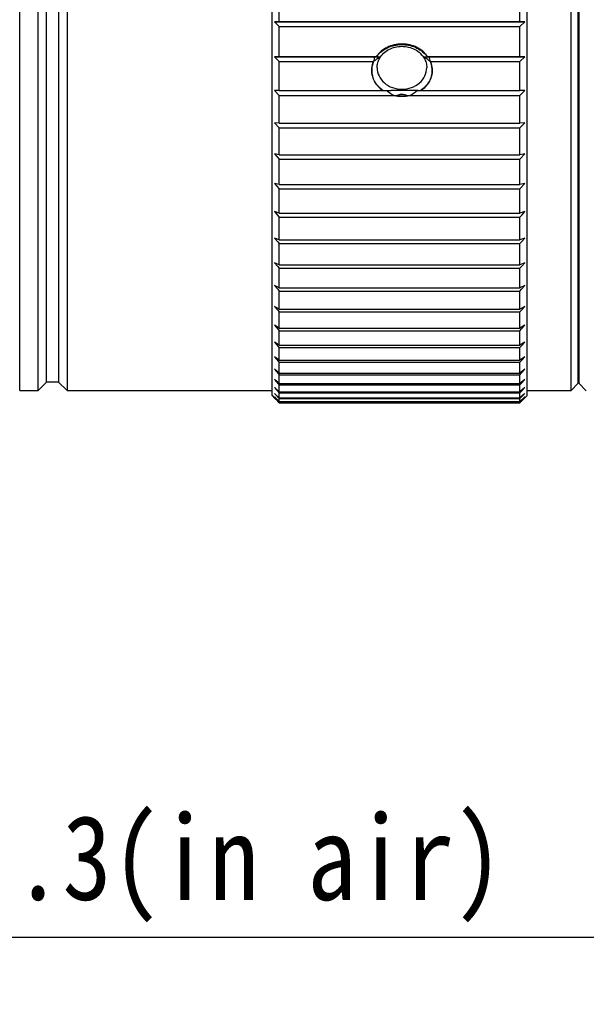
# Model space of a CAD drawing. Header units: millimetres. Extents: x 1042 to 1297, y 430 to 539.
# Tile 6 of 13: x 1135 to 1158, y 430 to 471. Entities that reach past the tile are written whole.
import ezdxf

# ---------------------------------------------------------------- set-up
doc = ezdxf.new("R2010")
doc.units = ezdxf.units.MM
doc.header["$LTSCALE"] = 23.1
doc.header["$PDMODE"] = 3
doc.header["$PDSIZE"] = 8
doc.layers.get('0').update_dxf_attribs({"linetype": 'CONTINUOUS'})
doc.layers.get('Defpoints').update_dxf_attribs({"linetype": 'CONTINUOUS'})
doc.layers.add('02___PRT_ALL_AXES', color=7, linetype='CONTINUOUS')
doc.styles.get("Standard").update_dxf_attribs({"font": 'simsun.ttc', "width": 0.85})
doc.dimstyles.get("Standard").update_dxf_attribs({"dimtxt": 3.5, "dimasz": 3.5, "dimexe": 1.5, "dimexo": 1, "dimtad": 1, "dimtoh": 1, "dimdsep": 46, "dimtxsty": 'STANDARD', "dimblk": '_FILLED', "dimcen": 0.09, "dimclrd": 3, "dimclre": 3, "dimclrt": 2, "dimazin": 2, "dimtp": 0.01, "dimtm": 0.01, "dimtfac": 1, "dimtofl": 0, "dimtmove": 0, "dimatfit": 3, "dimldrblk": '_FILLED', "dimfxl": 1, "dimtolj": 1, "dimarcsym": 0})

# ---------------------------------------------------------------- blocks, each defined once
blk = doc.blocks.new('_FILLED')
at = {"color": 0, "linetype": 'ByBlock'}
blk.add_solid([(0, 0), (-1, 0.214), (-1, -0.214)], dxfattribs=at)
blk = doc.blocks.new('*D5')
at = {"color": 3, "lineweight": -2}
for p, q in [((1193.627, 466.456), (1193.627, 431.569)), ((1079.135, 454.485), (1079.135, 431.569)), ((1190.127, 433.069), (1082.635, 433.069))]:
    blk.add_line(p, q, dxfattribs=at)
at = {"layer": 'Defpoints', "color": 0}
for p in [(1193.627, 467.456), (1079.135, 455.485), (1079.135, 433.069)]:
    blk.add_point(p, dxfattribs=at)
at = {"color": 3, "lineweight": -2, "xscale": 3.5, "yscale": 3.5, "zscale": 3.5, "rotation": 180}
blk.add_blockref('_FILLED', (1079.135, 433.069), dxfattribs=at)
at = {"color": 3, "lineweight": -2, "xscale": 3.5, "yscale": 3.5, "zscale": 3.5}
blk.add_blockref('_FILLED', (1193.627, 433.069), dxfattribs=at)
at = {"color": 2, "insert": (1136.377, 435.91), "char_height": 3.5, "attachment_point": 5}
blk.add_mtext('\\A1;114.5%%P0.3(in air)', dxfattribs=at)

msp = doc.modelspace()

# ---------------------------------------------------------------- linework, layer by layer
at = {"color": 7, "linetype": 'Continuous'}
for p, q in [((1134.607, 455.695), (1134.607, 509.675)), ((1135.367, 455.695), (1135.367, 509.675)), ((1136.567, 509.675), (1136.567, 455.695)), ((1145.037, 455.485), (1145.037, 509.885)), ((1155.587, 455.485), (1155.587, 509.885)), ((1157.397, 455.695), (1157.397, 509.675)), ((1135.717, 456.045), (1135.717, 509.325)), ((1136.217, 509.325), (1136.217, 456.045)), ((1157.697, 455.995), (1157.697, 509.375)), ((1157.727, 455.983), (1157.727, 509.383)), ((1135.367, 455.695), (1135.717, 456.045)), ((1136.217, 456.045), (1135.717, 456.045)), ((1136.567, 455.695), (1136.217, 456.045)), ((1157.397, 455.695), (1157.697, 455.995)), ((1157.727, 455.983), (1158.027, 455.683)), ((1134.607, 455.695), (1135.367, 455.695)), ((1136.567, 455.695), (1145.037, 455.695)), ((1155.587, 455.695), (1157.397, 455.695))]:
    msp.add_line(p, q, dxfattribs=at)
for centre, start, end in [((1152.379, 468.652), 164.6172, 168.3145), ((1148.436, 468.652), 11.6855, 15.3828)]:
    msp.add_arc(centre, 3.215, start, end, dxfattribs=at)
for start_param, end_param in [(-3.671558, -3.40624), (-2.876946, -2.611627)]:
    msp.add_ellipse((1150.407, 469.867), major_axis=(0, 2.034), ratio=0.614486, start_param=start_param, end_param=end_param, dxfattribs=at)
for points in [[(1151.467, 469.514), (1151.409, 469.594), (1151.273, 469.739), (1151.024, 469.899), (1150.747, 470.002), (1150.411, 470.046), (1150.074, 470.004), (1149.793, 469.901), (1149.543, 469.74), (1149.406, 469.594), (1149.348, 469.514)], [(1149.231, 469.303), (1149.207, 469.245), (1149.17, 469.125), (1149.157, 468.999), (1149.157, 468.935)], [(1151.657, 468.935), (1151.657, 468.998), (1151.645, 469.124), (1151.608, 469.245), (1151.584, 469.303)], [(1149.157, 468.935), (1149.157, 468.86), (1149.175, 468.706), (1149.266, 468.473), (1149.414, 468.269), (1149.544, 468.156), (1149.615, 468.107)], [(1151.2, 468.107), (1151.271, 468.156), (1151.401, 468.269), (1151.549, 468.473), (1151.64, 468.707), (1151.657, 468.86), (1151.657, 468.935)], [(1150.08, 467.903), (1150.187, 467.879), (1150.409, 467.854), (1150.629, 467.879), (1150.734, 467.903)]]:
    msp.add_open_spline(points, degree=3, dxfattribs=at)
at = {"layer": '02___PRT_ALL_AXES', "color": 7, "linetype": 'Continuous'}
for p, q in [((1145.337, 470.967), (1145.337, 472.238)), ((1155.287, 470.967), (1155.287, 472.238)), ((1145.337, 470.967), (1145.137, 470.944)), ((1145.137, 470.944), (1155.487, 470.944)), ((1145.137, 470.944), (1145.337, 470.75)), ((1145.337, 470.967), (1155.287, 470.967)), ((1155.487, 470.944), (1155.287, 470.967)), ((1155.287, 470.75), (1155.487, 470.944)), ((1145.337, 470.75), (1155.287, 470.75)), ((1145.337, 469.514), (1145.337, 470.75)), ((1155.287, 469.514), (1155.287, 470.75)), ((1145.337, 469.514), (1145.137, 469.505)), ((1145.137, 469.505), (1149.513, 469.505)), ((1145.137, 469.505), (1145.337, 469.303)), ((1145.337, 469.514), (1149.357, 469.514)), ((1145.337, 469.303), (1149.235, 469.303)), ((1145.337, 468.107), (1145.337, 469.303)), ((1149.357, 469.514), (1149.427, 469.51)), ((1149.427, 469.51), (1149.513, 469.505)), ((1151.302, 469.505), (1151.457, 469.514)), ((1151.302, 469.505), (1155.487, 469.505)), ((1151.457, 469.514), (1155.287, 469.514)), ((1151.58, 469.303), (1155.287, 469.303)), ((1155.487, 469.505), (1155.287, 469.514)), ((1155.287, 469.303), (1155.487, 469.505)), ((1155.287, 468.107), (1155.287, 469.303)), ((1145.337, 468.107), (1145.137, 468.112)), ((1145.137, 468.112), (1145.337, 467.903)), ((1145.337, 468.107), (1149.642, 468.107)), ((1149.642, 468.107), (1149.746, 468.108)), ((1149.746, 468.108), (1149.849, 468.109)), ((1149.849, 468.109), (1149.952, 468.109)), ((1151.069, 468.108), (1151.173, 468.107)), ((1151.173, 468.107), (1155.287, 468.107)), ((1155.487, 468.112), (1155.287, 468.107)), ((1155.287, 467.903), (1155.487, 468.112)), ((1145.337, 467.903), (1150.204, 467.903)), ((1145.337, 466.751), (1145.337, 467.903)), ((1150.611, 467.903), (1155.287, 467.903)), ((1155.287, 466.751), (1155.287, 467.903)), ((1145.337, 466.751), (1145.137, 466.77)), ((1145.137, 466.77), (1145.337, 466.556)), ((1145.337, 466.751), (1155.287, 466.751)), ((1155.487, 466.77), (1155.287, 466.751)), ((1155.287, 466.556), (1155.487, 466.77)), ((1145.337, 466.556), (1155.287, 466.556)), ((1145.337, 465.451), (1145.337, 466.556)), ((1155.287, 465.451), (1155.287, 466.556)), ((1145.337, 465.451), (1145.137, 465.484)), ((1145.137, 465.484), (1145.337, 465.264)), ((1145.337, 465.451), (1155.287, 465.451)), ((1145.337, 465.264), (1155.287, 465.264)), ((1145.337, 464.212), (1145.337, 465.264)), ((1155.487, 465.484), (1155.287, 465.451)), ((1155.287, 465.264), (1155.487, 465.484)), ((1155.287, 464.212), (1155.287, 465.264)), ((1145.337, 464.212), (1145.137, 464.258)), ((1145.137, 464.258), (1145.337, 464.034)), ((1145.337, 464.212), (1155.287, 464.212)), ((1145.337, 464.034), (1155.287, 464.034)), ((1145.337, 463.037), (1145.337, 464.034)), ((1155.487, 464.258), (1155.287, 464.212)), ((1155.287, 464.034), (1155.487, 464.258)), ((1155.287, 463.037), (1155.287, 464.034)), ((1145.337, 463.037), (1145.137, 463.097)), ((1145.137, 463.097), (1145.254, 462.964)), ((1155.487, 463.097), (1155.287, 463.037)), ((1155.37, 462.964), (1155.487, 463.097)), ((1145.254, 462.964), (1145.337, 462.87)), ((1145.254, 462.964), (1145.337, 462.87)), ((1145.337, 463.037), (1155.287, 463.037)), ((1145.337, 462.87), (1155.287, 462.87)), ((1145.337, 461.932), (1145.337, 462.87)), ((1155.287, 462.87), (1155.37, 462.964)), ((1155.287, 461.932), (1155.287, 462.87)), ((1145.337, 461.932), (1145.137, 462.005)), ((1145.137, 462.005), (1145.271, 461.852)), ((1145.337, 461.932), (1155.287, 461.932)), ((1155.487, 462.005), (1155.287, 461.932)), ((1155.287, 461.775), (1155.365, 461.864)), ((1155.365, 461.864), (1155.487, 462.005)), ((1145.271, 461.852), (1145.337, 461.775)), ((1145.337, 461.775), (1155.287, 461.775)), ((1145.337, 460.9), (1145.337, 461.775)), ((1155.287, 460.9), (1155.287, 461.775)), ((1145.337, 460.9), (1145.137, 460.985)), ((1145.137, 460.985), (1145.271, 460.831)), ((1145.271, 460.831), (1145.337, 460.754)), ((1145.337, 460.9), (1155.287, 460.9)), ((1145.337, 460.754), (1155.287, 460.754)), ((1145.337, 459.944), (1145.337, 460.754)), ((1155.487, 460.985), (1155.287, 460.9)), ((1155.287, 460.754), (1155.36, 460.837)), ((1155.287, 459.944), (1155.287, 460.754)), ((1155.36, 460.837), (1155.487, 460.985)), ((1157.727, 460.885), (1157.697, 460.885)), ((1145.337, 459.944), (1145.137, 460.042)), ((1145.137, 460.042), (1145.271, 459.887)), ((1145.271, 459.887), (1145.337, 459.809)), ((1145.337, 459.944), (1155.287, 459.944)), ((1155.487, 460.042), (1155.287, 459.944)), ((1155.287, 459.809), (1155.354, 459.887)), ((1155.354, 459.887), (1155.487, 460.042)), ((1145.337, 459.809), (1155.287, 459.809)), ((1145.337, 459.068), (1145.337, 459.809)), ((1155.287, 459.068), (1155.287, 459.809)), ((1145.337, 459.068), (1145.137, 459.178)), ((1145.137, 459.178), (1145.277, 459.016)), ((1145.277, 459.016), (1145.337, 458.945)), ((1145.277, 459.016), (1145.337, 458.945)), ((1145.337, 459.068), (1155.287, 459.068)), ((1155.487, 459.178), (1155.287, 459.068)), ((1155.287, 458.945), (1155.354, 459.023)), ((1155.354, 459.023), (1155.487, 459.178)), ((1145.337, 458.945), (1155.287, 458.945)), ((1145.337, 458.275), (1145.337, 458.945)), ((1155.287, 458.275), (1155.287, 458.945)), ((1145.337, 458.275), (1145.137, 458.397)), ((1145.137, 458.397), (1145.304, 458.204)), ((1145.304, 458.204), (1145.337, 458.165)), ((1145.337, 458.275), (1155.287, 458.275)), ((1155.487, 458.397), (1155.287, 458.275)), ((1155.287, 458.165), (1155.354, 458.242)), ((1155.354, 458.242), (1155.487, 458.397)), ((1145.337, 458.165), (1155.287, 458.165)), ((1145.337, 457.567), (1145.337, 458.165)), ((1155.287, 457.567), (1155.287, 458.165)), ((1145.337, 457.567), (1145.137, 457.701)), ((1145.137, 457.701), (1145.304, 457.509)), ((1145.304, 457.509), (1145.337, 457.47)), ((1145.337, 457.567), (1155.287, 457.567)), ((1145.337, 457.47), (1155.287, 457.47)), ((1145.337, 456.948), (1145.337, 457.47)), ((1155.487, 457.701), (1155.287, 457.567)), ((1155.287, 457.47), (1155.354, 457.548)), ((1155.287, 456.948), (1155.287, 457.47)), ((1155.354, 457.548), (1155.487, 457.701)), ((1145.337, 456.948), (1145.137, 457.093)), ((1145.137, 457.093), (1145.304, 456.903)), ((1155.487, 457.093), (1155.287, 456.948)), ((1155.354, 456.941), (1155.487, 457.093)), ((1145.337, 456.419), (1145.137, 456.575)), ((1145.137, 456.575), (1145.304, 456.387)), ((1145.304, 456.903), (1145.337, 456.864)), ((1145.337, 456.948), (1155.287, 456.948)), ((1145.337, 456.864), (1155.287, 456.864)), ((1145.337, 456.419), (1145.337, 456.864)), ((1155.287, 456.864), (1155.354, 456.941)), ((1155.287, 456.419), (1155.287, 456.864)), ((1155.487, 456.575), (1155.287, 456.419)), ((1155.354, 456.425), (1155.487, 456.575)), ((1145.304, 456.387), (1145.337, 456.349)), ((1145.337, 456.419), (1155.287, 456.419)), ((1145.337, 456.349), (1155.287, 456.349)), ((1145.337, 455.983), (1145.337, 456.349)), ((1155.287, 456.349), (1155.354, 456.425)), ((1155.287, 455.983), (1155.287, 456.349)), ((1145.337, 455.983), (1145.137, 456.149)), ((1145.137, 456.149), (1145.309, 455.958)), ((1145.337, 455.64), (1145.137, 455.815)), ((1145.137, 455.815), (1145.316, 455.621)), ((1145.309, 455.958), (1145.337, 455.926)), ((1145.309, 455.958), (1145.337, 455.926)), ((1145.337, 455.983), (1155.287, 455.983)), ((1145.337, 455.926), (1155.287, 455.926)), ((1145.337, 455.64), (1145.337, 455.926)), ((1155.487, 456.149), (1155.287, 455.983)), ((1155.287, 455.926), (1155.354, 456.001)), ((1155.287, 455.64), (1155.287, 455.926)), ((1155.487, 455.815), (1155.287, 455.64)), ((1155.354, 456.001), (1155.487, 456.149)), ((1155.354, 455.67), (1155.487, 455.815)), ((1145.037, 455.485), (1145.137, 455.385)), ((1145.171, 455.546), (1145.137, 455.577)), ((1145.137, 455.577), (1145.171, 455.541)), ((1145.171, 455.401), (1145.137, 455.433)), ((1145.137, 455.433), (1145.171, 455.399)), ((1145.137, 455.385), (1145.16, 455.363)), ((1145.271, 455.252), (1145.16, 455.363)), ((1145.337, 455.392), (1145.171, 455.546)), ((1145.171, 455.541), (1145.323, 455.379)), ((1145.262, 455.314), (1145.171, 455.401)), ((1145.171, 455.399), (1145.33, 455.234)), ((1145.316, 455.621), (1145.337, 455.598)), ((1145.323, 455.379), (1145.337, 455.364)), ((1145.323, 455.379), (1145.337, 455.364)), ((1145.337, 455.64), (1155.287, 455.64)), ((1145.337, 455.598), (1155.287, 455.598)), ((1145.337, 455.392), (1145.337, 455.598)), ((1145.337, 455.392), (1155.287, 455.392)), ((1145.337, 455.364), (1155.287, 455.364)), ((1145.337, 455.241), (1145.337, 455.364)), ((1155.287, 455.598), (1155.354, 455.67)), ((1155.287, 455.392), (1155.287, 455.598)), ((1155.454, 455.546), (1155.287, 455.392)), ((1155.287, 455.364), (1155.354, 455.435)), ((1155.287, 455.241), (1155.287, 455.364)), ((1155.354, 455.435), (1155.454, 455.541)), ((1155.354, 455.295), (1155.454, 455.399)), ((1155.465, 455.363), (1155.354, 455.252)), ((1155.454, 455.401), (1155.363, 455.314)), ((1155.454, 455.541), (1155.487, 455.577)), ((1155.487, 455.577), (1155.454, 455.546)), ((1155.454, 455.399), (1155.487, 455.433)), ((1155.487, 455.433), (1155.454, 455.401)), ((1155.587, 455.485), (1155.465, 455.363)), ((1145.337, 455.241), (1145.262, 455.314)), ((1145.337, 455.241), (1145.262, 455.314)), ((1145.337, 455.185), (1145.271, 455.252)), ((1145.33, 455.234), (1145.337, 455.226)), ((1145.337, 455.241), (1155.287, 455.241)), ((1145.337, 455.226), (1155.287, 455.226)), ((1145.337, 455.185), (1145.337, 455.226)), ((1145.337, 455.185), (1155.287, 455.185)), ((1155.363, 455.314), (1155.287, 455.241)), ((1155.287, 455.226), (1155.354, 455.295)), ((1155.354, 455.252), (1155.287, 455.185)), ((1155.287, 455.185), (1155.287, 455.226))]:
    msp.add_line(p, q, dxfattribs=at)
for centre, radius, start, end in [((1152.423, 465.244), 5.162, 127.7101, 128.1444), ((1152.015, 465.776), 4.491, 125.7655, 127.743), ((1150.238, 468.851), 1.102, 137.6079, 143.0243), ((1151.724, 466.174), 3.998, 125.4395, 125.731), ((1151.497, 466.498), 3.603, 123.4165, 125.4699), ((1149.441, 466.682), 3.381, 55.9903, 56.6123), ((1149.289, 466.457), 3.653, 54.8104, 55.9822), ((1148.87, 465.869), 4.374, 52.2368, 54.7658), ((1148.392, 465.244), 5.162, 51.8556, 52.2896), ((1150.298, 469.127), 1.213, 232.9709, 237.249), ((1150.407, 400.115), 67.996, 89.61588, 90.38358), ((1150.369, 393.662), 74.449, 89.46084, 89.61926), ((1150.509, 469.139), 1.227, 302.7607, 303.803), ((1150.407, 469.403), 1.514, 262.2741, 277.7259)]:
    msp.add_arc(centre, radius, start, end, dxfattribs=at)
for points, knots in [([(1149.424, 469.594), (1149.55, 469.732), (1149.881, 469.951), (1150.464, 470.046), (1151.037, 469.907), (1151.346, 469.661), (1151.457, 469.514)], [0, 0, 0, 0, 0.245898, 0.501778, 0.756694, 1, 1, 1, 1]), ([(1149.491, 469.446), (1149.534, 469.52), (1149.646, 469.659), (1149.942, 469.869), (1150.407, 469.98), (1150.872, 469.869), (1151.169, 469.659), (1151.28, 469.52), (1151.323, 469.446)], [0, 0, 0, 0, 0.119209, 0.243237, 0.5, 0.756763, 0.880791, 1, 1, 1, 1]), ([(1149.157, 468.935), (1149.157, 468.966), (1149.164, 469.092), (1149.197, 469.216), (1149.235, 469.303)], [0, 0, 0, 0, 0.248133, 1, 1, 1, 1]), ([(1149.382, 469.047), (1149.382, 469.116), (1149.401, 469.256), (1149.456, 469.385), (1149.491, 469.446)], [0, 0, 0, 0, 0.495317, 1, 1, 1, 1]), ([(1151.323, 469.446), (1151.359, 469.385), (1151.413, 469.256), (1151.432, 469.116), (1151.432, 469.047)], [0, 0, 0, 0, 0.504683, 1, 1, 1, 1]), ([(1151.58, 469.303), (1151.593, 469.274), (1151.637, 469.156), (1151.657, 469.029), (1151.657, 468.935)], [0, 0, 0, 0, 0.253453, 1, 1, 1, 1]), ([(1149.436, 468.274), (1149.35, 468.362), (1149.208, 468.569), (1149.157, 468.815), (1149.157, 468.935)], [0, 0, 0, 0, 0.507513, 1, 1, 1, 1]), ([(1149.382, 469.047), (1149.382, 468.931), (1149.439, 468.691), (1149.672, 468.397), (1150.012, 468.204), (1150.407, 468.137), (1150.803, 468.204), (1151.143, 468.397), (1151.376, 468.691), (1151.432, 468.931), (1151.432, 469.047)], [0, 0, 0, 0, 0.116623, 0.238299, 0.366838, 0.5, 0.633162, 0.761701, 0.883377, 1, 1, 1, 1]), ([(1151.657, 468.935), (1151.657, 468.814), (1151.606, 468.566), (1151.462, 468.358), (1151.374, 468.27)], [0, 0, 0, 0, 0.492367, 1, 1, 1, 1]), ([(1149.567, 468.158), (1149.556, 468.167), (1149.51, 468.203), (1149.467, 468.242), (1149.436, 468.274)], [0, 0, 0, 0, 0.25217, 1, 1, 1, 1]), ([(1151.374, 468.27), (1151.361, 468.256), (1151.304, 468.201), (1151.241, 468.152), (1151.192, 468.119)], [0, 0, 0, 0, 0.24737, 1, 1, 1, 1]), ([(1150.204, 467.903), (1150.266, 467.935), (1150.407, 467.978), (1150.548, 467.935), (1150.611, 467.903)], [0, 0, 0, 0, 0.50001, 1, 1, 1, 1])]:
    msp.add_open_spline(points, degree=3, knots=knots, dxfattribs=at)

# ---------------------------------------------------------------- dimensions: what is measured, and where the dimension line sits
at = {"color": 7}
dim = msp.add_linear_dim(base=(1079.135, 433.069), p1=(1193.627, 467.456), p2=(1079.135, 455.485), text='<>%%P0.3(in air)', dimstyle='STANDARD', override={"dimdec": 1}, dxfattribs=at)
dim.commit()
dim.dimension.update_dxf_attribs({"geometry": '*D5', "text_midpoint": (1136.377, 433.069), "dimtype": 160})

doc.saveas('drawing.dxf')
